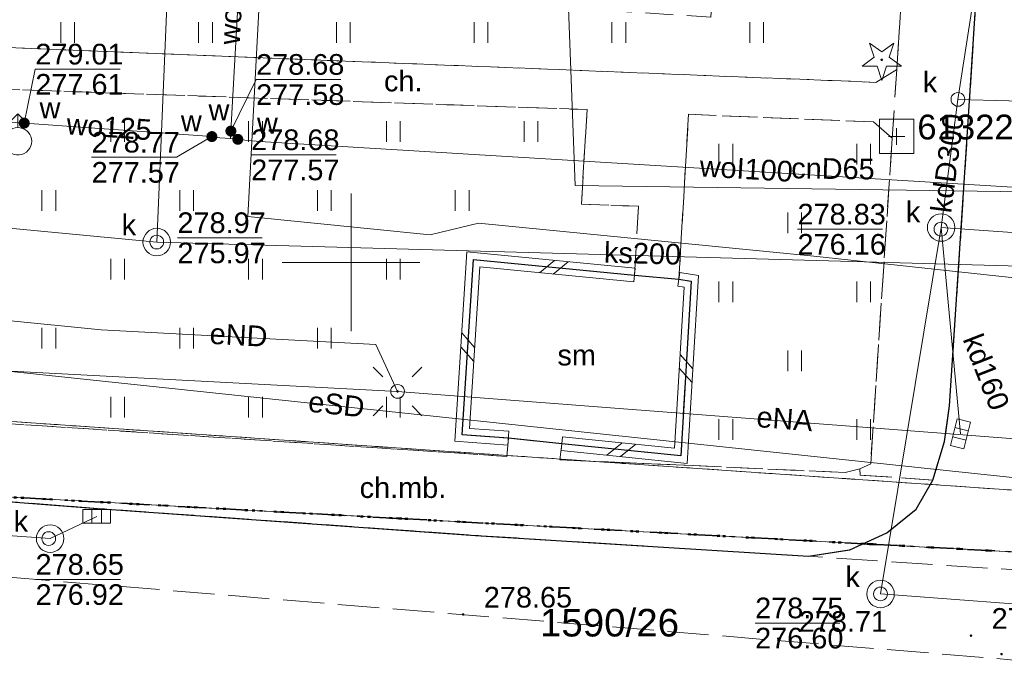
# Model space of a CAD drawing. Extents: x 0 to 6568752, y 0 to 5584302.
# Tile 38 of 74: x 6568488 to 6568524, y 5583935 to 5583959. Entities that reach past the tile are written whole.
import ezdxf
from ezdxf.enums import TextEntityAlignment as Align

# ---------------------------------------------------------------- set-up
doc = ezdxf.new("R2010")
doc.units = 0
doc.header["$PDSIZE"] = 0.75
for name, pattern in [('KROPK2', [1, 0.05, -0.95]), ('KROPK2-2-2', [3.49, 1, -0.47, 0.05, -0.47, 1, -0.5]), ('PRZER1-1', [1, 0.5, -0.5]), ('PRZER2-1', [1.5, 1, -0.5]), ('PRZER3-1', [2, 1.5, -0.5])]:
    doc.linetypes.add(name, pattern=pattern)
doc.layers.get('0').update_dxf_attribs({"linetype": 'CONTINUOUS'})
doc.layers.get('Defpoints').update_dxf_attribs({"linetype": 'CONTINUOUS'})
for name, color, linetype, lineweight in [('EGDE', 7, 'CONTINUOUS', 18), ('EGDE_O', 7, 'CONTINUOUS', 18), ('EGPG', 7, 'CONTINUOUS', 18), ('GESGPS', 7, 'CONTINUOUS', 35), ('GESJAE', 7, 'CONTINUOUS', 50), ('GUPPRZ_O', 7, 'CONTINUOUS', 18), ('OSSP', 7, 'CONTINUOUS', 18), ('OSSP_O', 7, 'CONTINUOUS', 18), ('OTDM', 7, 'CONTINUOUS', 25), ('OTDM_O', 7, 'CONTINUOUS', 25), ('OTDN', 7, 'CONTINUOUS', 18), ('OTKC', 7, 'CONTINUOUS', 18), ('OTKC_O', 7, 'CONTINUOUS', 18), ('OTKJ', 7, 'CONTINUOUS', 18), ('OTKK', 7, 'CONTINUOUS', 25), ('OTRN', 7, 'CONTINUOUS', 13), ('OTRN_O', 7, 'CONTINUOUS', 13), ('OTRS', 7, 'CONTINUOUS', 13), ('OTRS_O', 7, 'CONTINUOUS', 13), ('OTZT', 7, 'CONTINUOUS', 18), ('ramka sekcji', 7, 'CONTINUOUS', 18), ('SUEO', 7, 'CONTINUOUS', 18), ('SUPK', 7, 'CONTINUOUS', 18), ('SUPW', 7, 'CONTINUOUS', 18), ('SUPW_O', 7, 'CONTINUOUS', 18)]:
    doc.layers.add(name, color=color, linetype=linetype, lineweight=lineweight)
for name, color, linetype, lineweight, true_color in [('EGUG', 7, 'CONTINUOUS', 18, 0x008000), ('GELULI', 7, 'CONTINUOUS', 18, 0xfeffff), ('OTZG', 7, 'CONTINUOUS', 18, 0x008000), ('SUCP', 7, 'CONTINUOUS', 18, 0xd200d2), ('SUCP_O', 7, 'CONTINUOUS', 18, 0xd200d2), ('SUEP', 1, 'CONTINUOUS', 18, 0xff0000), ('SUEP_O', 1, 'CONTINUOUS', 18, 0xff0000), ('SUKK', 7, 'CONTINUOUS', 18, 0x803300), ('SUKP', 7, 'CONTINUOUS', 18, 0x803300), ('SUKP_O', 7, 'CONTINUOUS', 18, 0x803300), ('SUKS', 7, 'CONTINUOUS', 18, 0x803300), ('SUKS_O', 7, 'CONTINUOUS', 18, 0x803300), ('SUWH', 5, 'CONTINUOUS', 18, 0x0000ff), ('SUWP', 5, 'CONTINUOUS', 18, 0x0000ff), ('SUWP_O', 5, 'CONTINUOUS', 18, 0x0000ff), ('SUWW', 5, 'CONTINUOUS', 18, 0x0000ff), ('SUWW_O', 5, 'CONTINUOUS', 18, 0x0000ff)]:
    doc.layers.add(name, color=color, linetype=linetype, lineweight=lineweight, true_color=true_color)
doc.styles.add('Arial', font='arial.ttf')
doc.styles.add('GEO-INFO', font='arial.ttf')
doc.dimstyles.get("Standard").update_dxf_attribs({"dimtxt": 0.18, "dimasz": 0.18, "dimexe": 0.18, "dimexo": 0.0625, "dimgap": 0.09, "dimtad": 0, "dimtih": 1, "dimtoh": 1, "dimdec": 4, "dimzin": 0, "dimdsep": 46, "dimtxsty": 'Standard', "dimcen": 0.09, "dimadec": 0, "dimazin": 0, "dimtfac": 1, "dimtdec": 4, "dimtofl": 0, "dimtmove": 0, "dimatfit": 3, "dimfxl": 0, "dimtolj": 1, "dimtzin": 0, "dimarcsym": 0})

# ---------------------------------------------------------------- blocks, each defined once
blk = doc.blocks.new('D_GSPRDI1')
blk.add_hatch(color=0).paths.add_polyline_path([(0, -0.045), (0.013906, -0.042798), (0.02645, -0.036406), (0.036406, -0.02645), (0.042798, -0.013906), (0.045, 0), (0.042798, 0.013906), (0.036406, 0.02645), (0.02645, 0.036406), (0.013906, 0.042798), (0, 0.045), (-0.013906, 0.042798), (-0.02645, 0.036406), (-0.036406, 0.02645), (-0.042798, 0.013906), (-0.045, 0), (-0.042798, -0.013906), (-0.036406, -0.02645), (-0.02645, -0.036406), (-0.013906, -0.042798)])
at = {"color": 0}
blk.add_lwpolyline([(0.272471, 0.088531), (0.713338, -0.231778), (0.168396, -0.231778), (0, -0.750048), (-0.168396, -0.231778), (-0.713338, -0.231778), (-0.272471, 0.088531), (-0.440867, 0.606801), (0, 0.286493), (0.440867, 0.606801)], close=True, dxfattribs=at)
blk = doc.blocks.new('D_GSPWPN1')
blk.add_hatch(color=0).paths.add_polyline_path([(-0.045, 0), (-0.043467, -0.011647), (-0.038971, -0.0225), (-0.03182, -0.03182), (-0.0225, -0.038971), (-0.011647, -0.043467), (0, -0.045), (0.011647, -0.043467), (0.0225, -0.038971), (0.03182, -0.03182), (0.038971, -0.0225), (0.043467, -0.011647), (0.045, 0), (0.043467, 0.011647), (0.038971, 0.0225), (0.03182, 0.03182), (0.0225, 0.038971), (0.011647, 0.043467), (0, 0.045), (-0.011647, 0.043467), (-0.0225, 0.038971), (-0.03182, 0.03182), (-0.038971, 0.0225), (-0.043467, 0.011647)])
blk = doc.blocks.new('D_GSPWPS1')
blk.add_hatch(color=0).paths.add_polyline_path([(-0.045, 0), (-0.043467, -0.011647), (-0.038971, -0.0225), (-0.03182, -0.03182), (-0.0225, -0.038971), (-0.011647, -0.043467), (0, -0.045), (0.011647, -0.043467), (0.0225, -0.038971), (0.03182, -0.03182), (0.038971, -0.0225), (0.043467, -0.011647), (0.045, 0), (0.043467, 0.011647), (0.038971, 0.0225), (0.03182, 0.03182), (0.0225, 0.038971), (0.011647, 0.043467), (0, 0.045), (-0.011647, 0.043467), (-0.0225, 0.038971), (-0.03182, 0.03182), (-0.038971, 0.0225), (-0.043467, 0.011647)])
blk = doc.blocks.new('D_GUPWZA1')
blk.add_hatch(color=0).paths.add_polyline_path([(-0.2, 0), (-0.193185, -0.051764), (-0.173205, -0.1), (-0.141421, -0.141421), (-0.1, -0.173205), (-0.051764, -0.193185), (0, -0.2), (0.051764, -0.193185), (0.1, -0.173205), (0.141421, -0.141421), (0.173205, -0.1), (0.193185, -0.051764), (0.2, 0), (0.193185, 0.051764), (0.173205, 0.1), (0.141421, 0.141421), (0.1, 0.173205), (0.051764, 0.193185), (0, 0.2), (-0.051764, 0.193185), (-0.1, 0.173205), (-0.141421, 0.141421), (-0.173205, 0.1), (-0.193185, 0.051764)])
blk = doc.blocks.new('D_GUPIWZ1_1')
at = {"color": 0}
blk.add_lwpolyline([(0, 0.25), (0.064705, 0.241481), (0.125, 0.216506), (0.176777, 0.176777), (0.216506, 0.125), (0.241481, 0.064705), (0.25, 0), (0.241481, -0.064705), (0.216506, -0.125), (0.176777, -0.176777), (0.125, -0.216506), (0.064705, -0.241481), (0, -0.25), (-0.064705, -0.241481), (-0.125, -0.216506), (-0.176777, -0.176777), (-0.216506, -0.125), (-0.241481, -0.064705), (-0.25, 0), (-0.241481, 0.064705), (-0.216506, 0.125), (-0.176777, 0.176777), (-0.125, 0.216506), (-0.064705, 0.241481)], close=True, dxfattribs=at)
blk = doc.blocks.new('D_GUPKKS1')
at = {"color": 0}
blk.add_lwpolyline([(0.5, -0.25), (-0.5, -0.25), (-0.5, 0.25), (0.5, 0.25)], close=True, dxfattribs=at)
for points in [[(-0.175, -0.25), (-0.175, 0.25)], [(0.175, -0.25), (0.175, 0.25)]]:
    blk.add_lwpolyline(points, dxfattribs=at)
blk = doc.blocks.new('D_GUPKSD1_1')
at = {"color": 0}
blk.add_lwpolyline([(0, 0.25), (0.064705, 0.241481), (0.125, 0.216506), (0.176777, 0.176777), (0.216506, 0.125), (0.241481, 0.064705), (0.25, 0), (0.241481, -0.064705), (0.216506, -0.125), (0.176777, -0.176777), (0.125, -0.216506), (0.064705, -0.241481), (0, -0.25), (-0.064705, -0.241481), (-0.125, -0.216506), (-0.176777, -0.176777), (-0.216506, -0.125), (-0.241481, -0.064705), (-0.25, 0), (-0.241481, 0.064705), (-0.216506, 0.125), (-0.176777, 0.176777), (-0.125, 0.216506), (-0.064705, 0.241481)], close=True, dxfattribs=at)
blk = doc.blocks.new('D_GUPWDT1')
at = {"color": 0}
for points in [[(-0.353553, 0.646447), (0, 1), (0.353553, 0.646447)], [(0, 0.5), (0, 1)]]:
    blk.add_lwpolyline(points, dxfattribs=at)
blk.add_lwpolyline([(0, 0.5), (0.086824, 0.492404), (0.17101, 0.469846), (0.25, 0.433013), (0.321394, 0.383022), (0.383022, 0.321394), (0.433013, 0.25), (0.469846, 0.17101), (0.492404, 0.086824), (0.5, 0), (0.492404, -0.086824), (0.469846, -0.17101), (0.433013, -0.25), (0.377875, -0.32743), (0.309079, -0.393027), (0.229113, -0.444418), (0.140866, -0.479746), (0.047528, -0.497736), (-0.047528, -0.497736), (-0.140866, -0.479746), (-0.229113, -0.444418), (-0.309079, -0.393027), (-0.377875, -0.32743), (-0.433013, -0.25), (-0.4725, -0.163534), (-0.494911, -0.071157), (-0.499434, 0.023791), (-0.485906, 0.117879), (-0.454816, 0.207708), (-0.407288, 0.290028), (-0.34504, 0.361867), (-0.27032, 0.420627), (-0.185831, 0.464184), (-0.094626, 0.490964)], close=True, dxfattribs=at)
blk = doc.blocks.new('D_GSPSSP1')
at = {"color": 0}
blk.add_lwpolyline([(0.625, 0.625), (0.625, -0.625), (-0.625, -0.625), (-0.625, 0.625)], close=True, dxfattribs=at)
for points in [[(0.3, 0), (-0.3, 0)], [(0, 0.3), (0, -0.3)]]:
    blk.add_lwpolyline(points, dxfattribs=at)
blk = doc.blocks.new('D_GEPPGD1_2')
blk.add_hatch(color=0).paths.add_polyline_path([(0, -0.045), (0.013906, -0.042798), (0.02645, -0.036406), (0.036406, -0.02645), (0.042798, -0.013906), (0.045, 0), (0.042798, 0.013906), (0.036406, 0.02645), (0.02645, 0.036406), (0.013906, 0.042798), (0, 0.045), (-0.013906, 0.042798), (-0.02645, 0.036406), (-0.036406, 0.02645), (-0.042798, 0.013906), (-0.045, 0), (-0.042798, -0.013906), (-0.036406, -0.02645), (-0.02645, -0.036406), (-0.013906, -0.042798)])
blk = doc.blocks.new('D_ODTN_1')
at = {"color": 0}
for points in [[(-0.5, -0.25), (0, 0.25)], [(0, -0.25), (0.5, 0.25)]]:
    blk.add_lwpolyline(points, dxfattribs=at)
blk = doc.blocks.new('D_GSLDSO2')
at = {"color": 0}
blk.add_lwpolyline([(0, 0.25), (0, -0.25)], dxfattribs=at)
blk = doc.blocks.new('D_GUPELA2')
blk.add_hatch(color=0).paths.add_polyline_path([(-0.001087, 0.044987), (0.011881, 0.043403), (0.021281, 0.03965), (0.030065, 0.033482), (0.038133, 0.023893), (0.043117, 0.012881), (0.044986, 0.001113), (0.044323, -0.007777), (0.040557, -0.019497), (0.033417, -0.030138), (0.024849, -0.037517), (0.013788, -0.042836), (0.002013, -0.044955), (-0.00982, -0.043916), (-0.020466, -0.040077), (-0.029541, -0.033946), (-0.036867, -0.025804), (-0.04187, -0.01649), (-0.04461, -0.005909), (-0.044532, 0.006476), (-0.041285, 0.017903), (-0.034764, 0.028574), (-0.024479, 0.03776), (-0.013449, 0.042943)])
at = {"color": 0}
for points in [[(-0.883883, 0.883883), (-0.53033, 0.53033)], [(0.883883, 0.883883), (0.53033, 0.53033)], [(-0.883883, -0.883883), (-0.53033, -0.53033)], [(0.883883, -0.883883), (0.53033, -0.53033)]]:
    blk.add_lwpolyline(points, dxfattribs=at)
blk = doc.blocks.new('D_GUPELA1')
at = {"color": 0}
blk.add_lwpolyline([(0, 0.25), (0.064705, 0.241481), (0.125, 0.216506), (0.176777, 0.176777), (0.216506, 0.125), (0.241481, 0.064705), (0.25, 0), (0.241481, -0.064705), (0.216506, -0.125), (0.176777, -0.176777), (0.125, -0.216506), (0.064705, -0.241481), (0, -0.25), (-0.064705, -0.241481), (-0.125, -0.216506), (-0.176777, -0.176777), (-0.216506, -0.125), (-0.241481, -0.064705), (-0.25, 0), (-0.241481, 0.064705), (-0.216506, 0.125), (-0.176777, 0.176777), (-0.125, 0.216506), (-0.064705, 0.241481)], close=True, dxfattribs=at)
blk = doc.blocks.new('D_GSSUTR1')
at = {"color": 0}
for points in [[(-0.25666, 0.36165), (-0.25666, -0.38835)], [(0.24334, -0.38835), (0.24334, 0.36165)]]:
    blk.add_lwpolyline(points, dxfattribs=at)
blk = doc.blocks.new('*D45')
at = {"layer": 'Defpoints', "color": 0}
for p in [(6568647.5, 5584150), (6568650, 5584150), (0, 0)]:
    blk.add_point(p, dxfattribs=at)
at = {"layer": 'ramka sekcji', "color": 0, "lineweight": -2}
blk.add_line((6568649.938, 5584150), (6568647.5, 5584150), dxfattribs=at)
at = {"layer": 'ramka sekcji', "color": 0, "insert": (6568644.106, 5584150), "char_height": 0.75, "attachment_point": 5, "style": 'GEO-INFO'}
blk.add_mtext('\\A1;5584150.0000', dxfattribs=at)
blk = doc.blocks.new('*D46')
at = {"layer": 'Defpoints', "color": 0}
for p in [(6568650, 5584152.5), (6568650, 5584150), (0, 0)]:
    blk.add_point(p, dxfattribs=at)
at = {"layer": 'ramka sekcji', "color": 0, "lineweight": -2}
blk.add_line((6568650, 5584150.062), (6568650, 5584152.5), dxfattribs=at)
at = {"layer": 'ramka sekcji', "color": 0, "insert": (6568650, 5584155.896), "char_height": 0.75, "attachment_point": 5, "rotation": 90, "style": 'GEO-INFO'}
blk.add_mtext('\\A1;6568650.0000', dxfattribs=at)

msp = doc.modelspace()

# ---------------------------------------------------------------- linework, layer by layer
at = {"layer": 'EGDE', "linetype": 'Continuous', "elevation": 10.22}
for points in [[(6568594.31055, 5583939.47691), (6568591.06023, 5583939.65534), (6568585.12694, 5583937.54872), (6568482.90911, 5583944.55214), (6568370.44353, 5583952.88368), (6568294.32233, 5583957.98331), (6568295.92847, 5583986.21622), (6568307.93382, 5584034.73468), (6568319.9193, 5584083.24287), (6568320.72616, 5584086.59352), (6568329.45932, 5584084.84591), (6568374.48985, 5584081.95589), (6568374.92948, 5584088.19204), (6568391.77674, 5584086.94902), (6568441.65482, 5584081.9513), (6568491.15577, 5584079.0589), (6568538.06756, 5584076.86319), (6568558.47556, 5584075.58605), (6568583.6998, 5584038.16817), (6568609.00522, 5584036.3441), (6568644.22449, 5584009.45582)], [(6568455.74272, 5583943.342), (6568470.18479, 5583942.48802), (6568484.61672, 5583941.64391), (6568501.75009, 5583940.70461), (6568518.83334, 5583939.77466), (6568555.7519, 5583937.77022), (6568581.68298, 5583936.28424), (6568593.99258, 5583935.5803)]]:
    msp.add_lwpolyline(points, dxfattribs=at)
msp.add_lwpolyline([(6568294.32233, 5583957.98331), (6568370.44353, 5583952.88368), (6568482.90911, 5583944.55214), (6568585.12694, 5583937.54872), (6568581.68298, 5583936.28424), (6568555.7519, 5583937.77022), (6568518.83334, 5583939.77466), (6568501.75009, 5583940.70461), (6568484.61672, 5583941.64391), (6568470.18479, 5583942.48802), (6568455.74272, 5583943.342), (6568440.05974, 5583944.25999), (6568422.02493, 5583945.3077), (6568384.89553, 5583947.37946), (6568347.08402, 5583949.61245), (6568329.64942, 5583950.6479), (6568293.66008, 5583952.72437), (6568294.26523, 5583956.9825)], close=True, dxfattribs=at)
at = {"layer": 'EGUG', "linetype": 'PRZER1-1', "lineweight": 18, "elevation": 10.08}
for points in [[(6568593.99258, 5583935.5803), (6568581.68298, 5583936.28424), (6568555.7519, 5583937.77022), (6568518.83334, 5583939.77466), (6568501.75009, 5583940.70461), (6568484.61672, 5583941.64391), (6568470.18479, 5583942.48802), (6568455.74272, 5583943.342), (6568440.05974, 5583944.25999), (6568422.02493, 5583945.3077), (6568384.89553, 5583947.37946), (6568347.08402, 5583949.61245), (6568329.64942, 5583950.6479), (6568293.66008, 5583952.72437), (6568292.84874, 5583952.82392), (6568273.1723, 5583953.99051), (6568262.61008, 5583954.10444), (6568261.2106, 5583954.0564), (6568251.21944, 5583954.86774), (6568249.43294, 5583955.01221)], [(6568249.43294, 5583955.01221), (6568251.21944, 5583954.86774), (6568261.2106, 5583954.0564), (6568262.61008, 5583954.10444), (6568273.1723, 5583953.99051), (6568292.84874, 5583952.82392), (6568293.66008, 5583952.72437), (6568329.64942, 5583950.6479), (6568347.08402, 5583949.61245), (6568384.89553, 5583947.37946), (6568422.02493, 5583945.3077), (6568440.05974, 5583944.25999), (6568455.74272, 5583943.342), (6568470.18479, 5583942.48802), (6568484.61672, 5583941.64391), (6568501.75009, 5583940.70461), (6568518.83334, 5583939.77466), (6568555.7519, 5583937.77022), (6568581.68298, 5583936.28424), (6568593.99258, 5583935.5803)], [(6568370.44353, 5583952.88368), (6568482.90911, 5583944.55214), (6568585.12694, 5583937.54872), (6568591.06023, 5583939.65534), (6568594.31055, 5583939.47691)], [(6568594.31055, 5583939.47691), (6568591.06023, 5583939.65534), (6568585.12694, 5583937.54872), (6568482.90911, 5583944.55214), (6568370.44353, 5583952.88368)]]:
    msp.add_lwpolyline(points, dxfattribs=at)
at = {"layer": 'GELULI', "linetype": 'PRZER3-1', "lineweight": 18, "elevation": 9.97}
msp.add_lwpolyline([(6568257.68002, 5583953.56117), (6568273.02018, 5583952.80804), (6568279.28752, 5583952.50034), (6568361.27954, 5583947.19007), (6568366.57688, 5583946.84984), (6568459.54165, 5583940.8789), (6568479.59264, 5583939.22807), (6568523.93079, 5583935.57764), (6568539.24255, 5583934.31701), (6568593.60366, 5583930.81428)], dxfattribs=at)
at = {"layer": 'GESGPS', "linetype": 'KROPK2-2-2', "lineweight": 35, "elevation": 10.1}
for points in [[(6568249.43294, 5583955.01221), (6568251.21944, 5583954.86774), (6568261.2106, 5583954.0564), (6568262.61008, 5583954.10444), (6568273.1723, 5583953.99051), (6568292.84874, 5583952.82392), (6568293.66008, 5583952.72437), (6568329.64942, 5583950.6479), (6568347.08402, 5583949.61245), (6568384.89553, 5583947.37946), (6568422.02493, 5583945.3077), (6568440.05974, 5583944.25999), (6568455.74272, 5583943.342), (6568470.18479, 5583942.48802), (6568484.61672, 5583941.64391), (6568501.75009, 5583940.70461), (6568518.83334, 5583939.77466), (6568555.7519, 5583937.77022), (6568581.68298, 5583936.28424), (6568593.99258, 5583935.5803)], [(6568384.89553, 5583947.37946), (6568422.02493, 5583945.3077), (6568440.05974, 5583944.25999), (6568455.74272, 5583943.342), (6568470.18479, 5583942.48802), (6568484.61672, 5583941.64391), (6568501.75009, 5583940.70461), (6568518.83334, 5583939.77466), (6568555.7519, 5583937.77022), (6568581.68298, 5583936.28424), (6568593.99258, 5583935.5803)]]:
    msp.add_lwpolyline(points, dxfattribs=at)
at = {"layer": 'GESJAE', "linetype": 'KROPK2', "lineweight": 50, "elevation": 10.22}
for points in [[(6568593.99258, 5583935.5803), (6568581.68298, 5583936.28424), (6568555.7519, 5583937.77022), (6568518.83334, 5583939.77466), (6568501.75009, 5583940.70461), (6568484.61672, 5583941.64391), (6568470.18479, 5583942.48802), (6568455.74272, 5583943.342), (6568440.05974, 5583944.25999), (6568422.02493, 5583945.3077), (6568384.89553, 5583947.37946), (6568347.08402, 5583949.61245), (6568329.64942, 5583950.6479), (6568293.66008, 5583952.72437), (6568292.84874, 5583952.82392), (6568273.1723, 5583953.99051), (6568262.61008, 5583954.10444), (6568261.2106, 5583954.0564), (6568251.21944, 5583954.86774), (6568249.43294, 5583955.01221)], [(6568249.43294, 5583955.01221), (6568251.21944, 5583954.86774), (6568261.2106, 5583954.0564), (6568262.61008, 5583954.10444), (6568273.1723, 5583953.99051), (6568292.84874, 5583952.82392), (6568293.66008, 5583952.72437), (6568329.64942, 5583950.6479), (6568347.08402, 5583949.61245), (6568384.89553, 5583947.37946), (6568422.02493, 5583945.3077), (6568440.05974, 5583944.25999), (6568455.74272, 5583943.342), (6568470.18479, 5583942.48802), (6568484.61672, 5583941.64391), (6568501.75009, 5583940.70461), (6568518.83334, 5583939.77466), (6568555.7519, 5583937.77022), (6568581.68298, 5583936.28424), (6568593.99258, 5583935.5803)]]:
    msp.add_lwpolyline(points, dxfattribs=at)
at = {"layer": 'GUPPRZ_O', "linetype": 'Continuous', "lineweight": 13, "elevation": 10.8, "flags": 128}
for points in [[(6568488.14, 5583955.06), (6568488.54088, 5583957.0165), (6568491.62088, 5583957.0165)], [(6568495.64, 5583954.77), (6568496.5543, 5583956.64279), (6568499.6343, 5583956.64279)], [(6568494.95, 5583954.57), (6568493.66674, 5583953.81984), (6568490.58674, 5583953.81984)], [(6568496.37684, 5583953.90783), (6568499.45684, 5583953.90783)], [(6568516.2049, 5583951.20628), (6568519.2849, 5583951.20628)], [(6568493.7, 5583950.89554), (6568496.78, 5583950.89554)], [(6568488.55208, 5583938.4898), (6568491.63208, 5583938.4898)], [(6568514.66647, 5583936.90846), (6568517.74647, 5583936.90846)]]:
    msp.add_lwpolyline(points, dxfattribs=at)
at = {"layer": 'OTDM', "linetype": 'Continuous', "lineweight": 25, "elevation": 10.18}
msp.add_lwpolyline([(6568504.44, 5583950.11), (6568510.29, 5583949.54), (6568511.9, 5583949.39), (6568512.35, 5583949.32), (6568511.97, 5583942.98), (6568507.65, 5583943.42), (6568505.71, 5583943.62), (6568504.03, 5583943.74)], close=True, dxfattribs=at)
at = {"layer": 'OTDN', "linetype": 'Continuous', "lineweight": 18, "elevation": 10.18}
for points in [[(6568505.69219, 5583943.37064), (6568503.76457, 5583943.50832), (6568504.20711, 5583950.38388), (6568510.31424, 5583949.78882)], [(6568505.72781, 5583943.86936), (6568504.29543, 5583943.97168), (6568504.67289, 5583949.83612), (6568510.26576, 5583949.29118)], [(6568511.93843, 5583949.63703), (6568512.61316, 5583949.53207), (6568512.20396, 5583942.70488), (6568507.62467, 5583943.17129)], [(6568511.86157, 5583949.14297), (6568512.08684, 5583949.10793), (6568511.73604, 5583943.25512), (6568507.67533, 5583943.66871)]]:
    msp.add_lwpolyline(points, dxfattribs=at)
at = {"layer": 'OTKC', "linetype": 'PRZER2-1', "lineweight": 18, "elevation": 10.18}
msp.add_lwpolyline([(6568522.99, 5583964.31), (6568522.35, 5583954.37), (6568521.72, 5583944.8), (6568521.54, 5583943.5), (6568521.12, 5583942.1), (6568518.48, 5583942.28), (6568518.47, 5583942.51), (6568518.86, 5583942.69), (6568519.64, 5583954.51), (6568519.81, 5583957.01), (6568520.3, 5583964.56)], dxfattribs=at)
msp.add_lwpolyline([(6568519.81, 5583957.01), (6568519.64, 5583954.51), (6568518.96, 5583955.1), (6568512.25, 5583955.38), (6568511.9, 5583949.39), (6568510.29, 5583949.54), (6568510.43, 5583952.04), (6568508.36, 5583952.12), (6568508.57, 5583955.55), (6568483.98, 5583956.41), (6568484.15, 5583957.94), (6568519.05, 5583956.54)], close=True, dxfattribs=at)
msp.add_lwpolyline([(6568521.12, 5583942.1), (6568520.51, 5583941.04), (6568519.45, 5583940.18), (6568518.1, 5583939.57), (6568516.6, 5583939.33), (6568504.52, 5583940.09), (6568490.8, 5583941.07), (6568486.4, 5583941.41, -0.30093923), (6568482.65, 5583944.47), (6568505.65, 5583942.96), (6568505.71, 5583943.62), (6568507.65, 5583943.42), (6568507.58, 5583942.83), (6568512.13, 5583942.64), (6568517.94, 5583942.37), (6568518.47, 5583942.51), (6568518.48, 5583942.28)], format="xyb", close=True, dxfattribs=at)
at = {"layer": 'OTKJ', "linetype": 'PRZER3-1', "lineweight": 18, "elevation": 10.18}
for points in [[(6568529.09, 5583938.51), (6568516.6, 5583939.33), (6568518.1, 5583939.57), (6568519.45, 5583940.18), (6568520.51, 5583941.04), (6568521.12, 5583942.1), (6568521.54, 5583943.5), (6568521.72, 5583944.8), (6568522.35, 5583954.37), (6568522.99, 5583964.31), (6568524.46, 5583985.77)], [(6568486.4, 5583941.41), (6568490.8, 5583941.07), (6568504.52, 5583940.09), (6568516.6, 5583939.33)]]:
    msp.add_lwpolyline(points, dxfattribs=at)
at = {"layer": 'OTKK', "linetype": 'Continuous', "lineweight": 25, "elevation": 10.18}
msp.add_lwpolyline([(6568491.46, 5584022.01), (6568484.15, 5583957.94), (6568483.98, 5583956.41), (6568482.65, 5583944.47, 0.30093923), (6568486.4, 5583941.41), (6568490.8, 5583941.07), (6568504.52, 5583940.09), (6568516.6, 5583939.33), (6568518.1, 5583939.57), (6568519.45, 5583940.18), (6568520.51, 5583941.04), (6568521.12, 5583942.1), (6568521.54, 5583943.5), (6568521.72, 5583944.8), (6568522.35, 5583954.37), (6568522.99, 5583964.31), (6568524.46, 5583985.77), (6568525.11, 5583995.29), (6568526.69, 5584018.78, 0.3744978), (6568522.95, 5584024.16), (6568495.52, 5584025.94), (6568492.35, 5584024.29)], format="xyb", close=True, dxfattribs=at)
at = {"layer": 'OTZT', "color": 7, "linetype": 'PRZER2-1', "lineweight": 18, "elevation": 10.1}
for points in [[(6568492.35, 5584024.29), (6568503.85, 5584023.57), (6568504.39, 5584021.06), (6568506.51, 5584020.9), (6568504.04, 5583981.61), (6568503.05, 5583981.54), (6568501.71, 5583959.62), (6568513.06, 5583958.91), (6568513.47715, 5583965.46012), (6568514.66, 5583965.47), (6568517.68, 5583965.27), (6568519.68, 5583965.14), (6568520.3, 5583964.56), (6568519.81, 5583957.01), (6568519.05, 5583956.54), (6568484.15, 5583957.94), (6568491.46, 5584022.01)], [(6568510.43, 5583952.04), (6568510.29, 5583949.54), (6568504.44, 5583950.11), (6568504.03, 5583943.74), (6568505.71, 5583943.62), (6568505.65, 5583942.96), (6568482.65, 5583944.47), (6568483.98, 5583956.41), (6568508.57, 5583955.55), (6568508.36, 5583952.12)], [(6568511.9, 5583949.39), (6568512.25, 5583955.38), (6568518.96, 5583955.1), (6568519.64, 5583954.51), (6568518.86, 5583942.69), (6568518.47, 5583942.51), (6568517.94, 5583942.37), (6568512.13, 5583942.64), (6568507.58, 5583942.83), (6568507.65, 5583943.42), (6568511.97, 5583942.98), (6568512.35, 5583949.32)]]:
    msp.add_lwpolyline(points, close=True, dxfattribs=at)
at = {"layer": 'ramka sekcji'}
for q in [(6568500, 5583952.5), (6568497.5, 5583950), (6568500, 5583947.5), (6568502.5, 5583950)]:
    msp.add_line((6568500, 5583950), q, dxfattribs=at)
at = {"layer": 'SUCP', "linetype": 'Continuous', "lineweight": 18, "elevation": 10.14}
msp.add_lwpolyline([(6568507.89687, 5583959.23298), (6568508.13616, 5583952.79158), (6568533.03284, 5583952.44292), (6568533.88459, 5583958.24589), (6568545.45779, 5583960.37551)], dxfattribs=at)
at = {"layer": 'SUEP', "linetype": 'Continuous', "lineweight": 18, "elevation": 10.14}
for points in [[(6568483.86, 5584081.14), (6568482.35, 5584064.46), (6568481.92, 5584057.69), (6568479.5, 5584057.03), (6568479.08, 5584048.05), (6568490.55, 5584046.52), (6568490.19, 5584039.47), (6568490.1, 5584032.19), (6568500.05, 5584031.55), (6568499.19, 5584000.4), (6568497.9, 5583981.04), (6568497, 5583965.74), (6568496.25, 5583951.67), (6568502.87, 5583951), (6568504.63, 5583951.43), (6568516.8, 5583950.23), (6568526.54, 5583949.18), (6568528.6, 5583949.33), (6568547.78, 5583947.67), (6568548.44331, 5583954.04773)], [(6568444.01192, 5584047.82702), (6568441.38542, 5583990.29269), (6568440.95352, 5583979.26726), (6568466.45054, 5583975.60951), (6568466.39316, 5583974.00964), (6568466.2272, 5583973.46246), (6568467.21386, 5583948.20619), (6568536.11292, 5583940.91441), (6568541.52968, 5583940.57618), (6568547.44455, 5583941.31845), (6568547.39903, 5583950.90062), (6568548.75489, 5583954.02615)], [(6568489.97288, 5583999.37746), (6568489.36683, 5583995.26633), (6568488.5079, 5583986.64558), (6568487.7444, 5583979.07715), (6568485.36304, 5583958.22483), (6568484.202, 5583952.45002), (6568483.87665, 5583948.2583), (6568490.93668, 5583947.54838), (6568500.89697, 5583947.02164), (6568501.6896, 5583945.31919)], [(6568501.6896, 5583945.31919), (6568472.25746, 5583946.86907), (6568440.21549, 5583948.70235), (6568409.35359, 5583951.23589), (6568375.92587, 5583954.28443)], [(6568529.77632, 5583943.16478), (6568501.6896, 5583945.31919)]]:
    msp.add_lwpolyline(points, dxfattribs=at)
at = {"layer": 'SUKP', "linetype": 'Continuous', "lineweight": 18, "elevation": 10.14}
for points in [[(6568522.02611, 5583955.92197), (6568524.9995, 5583975.07169), (6568527.01957, 5583989.00874), (6568528.08816, 5583997.69315), (6568529.79679, 5584009.44603), (6568556.63, 5584019.17)], [(6568495.34223, 5583999.91805), (6568494.06737, 5583984.37371), (6568493.86655, 5583979.78078), (6568493.43333, 5583962.18391), (6568492.95, 5583950.74)], [(6568521.41768, 5583951.26874), (6568522.02611, 5583955.92197)], [(6568529.43, 5583955.72), (6568522.02611, 5583955.92197)], [(6568492.95, 5583950.74), (6568445.77966, 5583955.21846)], [(6568533.94658, 5583936.8509), (6568519.21737, 5583937.96445), (6568521.41768, 5583951.26874)], [(6568522.12, 5583943.78), (6568521.41768, 5583951.26874)], [(6568554.90373, 5583948.91156), (6568521.41768, 5583951.26874)], [(6568553.49067, 5583947.98691), (6568528.20597, 5583949.76116), (6568492.95, 5583950.74)], [(6568489.08009, 5583939.9733), (6568473.35371, 5583941.09358)], [(6568490.77, 5583940.78), (6568489.08009, 5583939.9733)]]:
    msp.add_lwpolyline(points, dxfattribs=at)
at = {"layer": 'SUPK', "linetype": 'Continuous', "lineweight": 18, "elevation": 10.14}
for points in [[(6568521.41768, 5583950.76874, -1), (6568521.41768, 5583951.76874, -1)], [(6568492.95, 5583950.24, -1), (6568492.95, 5583951.24, -1)], [(6568489.08009, 5583939.4733, -1), (6568489.08009, 5583940.4733, -1)], [(6568519.21737, 5583937.46445, -1), (6568519.21737, 5583938.46445, -1)]]:
    msp.add_lwpolyline(points, format="xyb", close=True, dxfattribs=at)
at = {"layer": 'SUWP', "linetype": 'Continuous', "lineweight": 18, "elevation": 10.14}
for points in [[(6568495.62, 5583954.5), (6568495.64, 5583954.77), (6568496.34, 5583967.31), (6568496.77, 5583972.63), (6568496.99, 5583979.21), (6568497.15, 5583986.73), (6568497.37, 5583991.07), (6568497.76, 5583997.04), (6568498.24, 5584008.6), (6568498.37, 5584011.24), (6568498.47, 5584016.02), (6568498.64, 5584021.65), (6568498.97, 5584024.21), (6568499.55, 5584030.66), (6568498.93, 5584031.49), (6568497.77, 5584033.21), (6568496.04, 5584036.58), (6568495.27, 5584038.37), (6568493.6, 5584041.88), (6568490.85, 5584047.59), (6568488.99, 5584051.27), (6568488.39, 5584052.65), (6568487.4, 5584054.84)], [(6568487.45, 5583954.75), (6568487.41, 5583954.83), (6568487.48, 5583955.11), (6568494.95, 5583954.57), (6568495.24, 5583954.53), (6568495.62, 5583954.5)], [(6568495.62, 5583954.5), (6568495.89, 5583954.47), (6568496.15, 5583954.44)], [(6568496.15, 5583954.44), (6568496.69, 5583954.39), (6568531.99, 5583952.25), (6568532.26, 5583952.21)]]:
    msp.add_lwpolyline(points, dxfattribs=at)

# ---------------------------------------------------------------- block references
at = {"layer": 'EGPG', "linetype": 'Continuous', "lineweight": 18}
for p in [(6568501.75009, 5583940.70461, 10.24), (6568518.83334, 5583939.77466, 10.24)]:
    msp.add_blockref('D_GEPPGD1_2', p, dxfattribs=at)
at = {"layer": 'OSSP', "linetype": 'Continuous', "lineweight": 18}
msp.add_blockref('D_GSPSSP1', (6568519.803, 5583954.576, 10.36), dxfattribs=at)
at = {"layer": 'OTDN', "linetype": 'Continuous', "lineweight": 18}
for name, p, rotation in [('D_ODTN_1', (6568507.365, 5583949.825, 10.18), 354.4349011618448), ('D_ODTN_1', (6568507.365, 5583949.825, 10.18), 354.4349011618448), ('D_GSLDSO2', (6568510.29, 5583949.54, 10.18), 354.4349011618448), ('D_GSLDSO2', (6568511.9, 5583949.39, 10.18), 351.1581855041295), ('D_ODTN_1', (6568504.235, 5583946.925, 10.18), 86.31728249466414), ('D_ODTN_1', (6568504.235, 5583946.925, 10.18), 86.31728249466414), ('D_ODTN_1', (6568512.16, 5583946.15, 10.18), 266.5699715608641), ('D_ODTN_1', (6568512.16, 5583946.15, 10.18), 266.5699715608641), ('D_GSLDSO2', (6568505.71, 5583943.62, 10.18), 175.9143832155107), ('D_GSLDSO2', (6568507.65, 5583943.42, 10.18), 174.1843734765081), ('D_ODTN_1', (6568509.81, 5583943.2, 10.18), 174.1843734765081), ('D_ODTN_1', (6568509.81, 5583943.2, 10.18), 174.1843734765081)]:
    msp.add_blockref(name, p, dxfattribs=dict(at, rotation=rotation))
at = {"layer": 'OTRN', "linetype": 'Continuous', "lineweight": 13}
msp.add_blockref('D_GSPWPN1', (6568522.5, 5583936.45, 10.08), dxfattribs=at)
at = {"layer": 'OTRS', "linetype": 'Continuous', "lineweight": 13}
for p in [(6568504.07, 5583937.22, 10.08), (6568515.5, 5583936.34, 10.08), (6568523.61, 5583935.78, 10.08)]:
    msp.add_blockref('D_GSPWPS1', p, dxfattribs=at)
at = {"layer": 'OTZG', "linetype": 'Continuous', "lineweight": 18}
msp.add_blockref('D_GSPRDI1', (6568519.26, 5583957.36, 10.12), dxfattribs=at)
at = {"layer": 'OTZT', "color": 7, "linetype": 'Continuous', "lineweight": 18}
for p in [(6568489.725, 5583958.35811, 10.1), (6568494.725, 5583958.35811, 10.1), (6568499.725, 5583958.35811, 10.1), (6568504.725, 5583958.35811, 10.1), (6568509.725, 5583958.35811, 10.1), (6568514.725, 5583958.35811, 10.1), (6568491.54, 5583954.76441, 10.1), (6568496.54, 5583954.76441, 10.1), (6568501.54, 5583954.76441, 10.1), (6568506.54, 5583954.76441, 10.1), (6568513.61, 5583953.94724, 10.1), (6568518.61, 5583953.94724, 10.1), (6568489.04, 5583952.26441, 10.1), (6568494.04, 5583952.26441, 10.1), (6568499.04, 5583952.26441, 10.1), (6568504.04, 5583952.26441, 10.1), (6568516.11, 5583951.44724, 10.1), (6568491.54, 5583949.76441, 10.1), (6568496.54, 5583949.76441, 10.1), (6568501.54, 5583949.76441, 10.1), (6568513.61, 5583948.94724, 10.1), (6568518.61, 5583948.94724, 10.1), (6568489.04, 5583947.26441, 10.1), (6568494.04, 5583947.26441, 10.1), (6568499.04, 5583947.26441, 10.1), (6568516.11, 5583946.44724, 10.1), (6568491.54, 5583944.76441, 10.1), (6568496.54, 5583944.76441, 10.1), (6568501.54, 5583944.76441, 10.1), (6568513.61, 5583943.94724, 10.1), (6568518.61, 5583943.94724, 10.1)]:
    msp.add_blockref('D_GSSUTR1', p, dxfattribs=at)
at = {"layer": 'SUEO', "linetype": 'Continuous', "lineweight": 18}
for name, p in [('D_GUPELA2', (6568501.6896, 5583945.31919, 10.15)), ('D_GUPELA1', (6568501.6896, 5583945.31919, 10.16))]:
    msp.add_blockref(name, p, dxfattribs=at)
at = {"layer": 'SUKK', "linetype": 'Continuous', "lineweight": 18, "rotation": 76.41529947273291}
msp.add_blockref('D_GUPKKS1', (6568522.12, 5583943.78, 10.16), dxfattribs=at)
at = {"layer": 'SUKK', "linetype": 'Continuous', "lineweight": 18}
msp.add_blockref('D_GUPKKS1', (6568490.77, 5583940.78, 10.16), dxfattribs=at)
at = {"layer": 'SUKS', "linetype": 'Continuous', "lineweight": 18}
msp.add_blockref('D_GUPKSD1_1', (6568522.02611, 5583955.92197, 10.16), dxfattribs=at)
at = {"layer": 'SUPW', "linetype": 'Continuous', "lineweight": 18}
for p in [(6568521.41, 5583951.21, 10.18), (6568492.95, 5583950.74, 10.18), (6568489.02926, 5583939.97553, 10.18), (6568519.21737, 5583937.96445, 10.18)]:
    msp.add_blockref('D_GUPIWZ1_1', p, dxfattribs=at)
at = {"layer": 'SUWH', "linetype": 'Continuous', "lineweight": 18}
msp.add_blockref('D_GUPWDT1', (6568487.91, 5583954.4, 10.16), dxfattribs=at)
at = {"layer": 'SUWW', "linetype": 'Continuous', "lineweight": 18}
msp.add_blockref('D_GUPWZA1', (6568488.14, 5583955.06, 10.16), dxfattribs=at)
at = {"layer": 'SUWW', "linetype": 'Continuous', "lineweight": 18, "rotation": 354.7190590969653}
for p in [(6568494.95, 5583954.57, 10.16), (6568495.64, 5583954.77, 10.16), (6568495.89, 5583954.47, 10.16)]:
    msp.add_blockref('D_GUPWZA1', p, dxfattribs=at)

# ---------------------------------------------------------------- texts
at = {"layer": 'EGDE_O', "linetype": 'Continuous', "style": 'Arial'}
msp.add_text('1590/26', height=1, dxfattribs=at).set_placement((6568509.38143, 5583936.42005, 10.8), align=Align.CENTER)
at = {"layer": 'GUPPRZ_O', "linetype": 'Continuous', "lineweight": 0, "style": 'Arial'}
for s, p in [('279.01', (6568488.54088, 5583957.189, 10.8)), ('278.68', (6568496.5543, 5583956.81529, 10.8)), ('277.61', (6568488.54088, 5583956.094, 10.8)), ('277.58', (6568496.5543, 5583955.72029, 10.8)), ('278.77', (6568490.58674, 5583953.99234, 10.8)), ('278.68', (6568496.37684, 5583954.08033, 10.8)), ('277.57', (6568490.58674, 5583952.89734, 10.8)), ('277.57', (6568496.37684, 5583952.98533, 10.8)), ('278.97', (6568493.7, 5583951.06804, 10.8)), ('278.83', (6568516.2049, 5583951.37878, 10.8)), ('276.16', (6568516.2049, 5583950.28378, 10.8)), ('275.97', (6568493.7, 5583949.97304, 10.8)), ('278.65', (6568488.55208, 5583938.6623, 10.8)), ('276.92', (6568488.55208, 5583937.5673, 10.8)), ('278.75', (6568514.66647, 5583937.08096, 10.8)), ('276.60', (6568514.66647, 5583935.98596, 10.8))]:
    msp.add_text(s, height=0.75, dxfattribs=at).set_placement(p)
at = {"layer": 'OSSP_O', "linetype": 'Continuous', "lineweight": 0, "style": 'Arial'}
msp.add_text('613229114320', height=0.9, dxfattribs=at).set_placement((6568520.553, 5583954.46767, 10.8))
at = {"layer": 'OTDM_O', "linetype": 'Continuous', "lineweight": 0, "style": 'Arial'}
msp.add_text('sm', height=0.75, dxfattribs=at).set_placement((6568508.19, 5583946.26133, 10.8), align=Align.CENTER)
at = {"layer": 'OTKC_O', "linetype": 'Continuous', "lineweight": 0, "style": 'Arial'}
for s, p in [('ch.', (6568501.895, 5583956.21233, 10.8)), ('ch.mb.', (6568501.885, 5583941.44922, 10.8))]:
    msp.add_text(s, height=0.75, dxfattribs=at).set_placement(p, align=Align.CENTER)
at = {"layer": 'OTRN_O', "linetype": 'Continuous', "lineweight": 0, "style": 'Arial'}
msp.add_text('278.8', height=0.75, dxfattribs=at).set_placement((6568523.25, 5583936.7, 10.8))
at = {"layer": 'OTRS_O', "linetype": 'Continuous', "lineweight": 0, "style": 'Arial'}
for s, p in [('278.65', (6568504.82, 5583937.47, 10.8)), ('278.71', (6568516.25, 5583936.59, 10.8))]:
    msp.add_text(s, height=0.75, dxfattribs=at).set_placement(p)
at = {"layer": 'SUCP_O', "linetype": 'Continuous', "lineweight": 0, "style": 'Arial'}
msp.add_text('cnD65', height=0.75, rotation=359.197669, dxfattribs=at).set_placement((6568517.48702, 5583953.03356, 10.8), align=Align.CENTER)
at = {"layer": 'SUEP_O', "linetype": 'Continuous', "lineweight": 0, "style": 'Arial'}
for s, rotation, p in [('eND', 356.97281, (6568495.90132, 5583946.99194, 10.8)), ('eSD', 353.958716, (6568499.43228, 5583944.47811, 10.8)), ('eNA', 355.61368, (6568515.71051, 5583943.94937, 10.8))]:
    msp.add_text(s, height=0.75, rotation=rotation, dxfattribs=at).set_placement(p, align=Align.CENTER)
at = {"layer": 'SUKP_O', "linetype": 'Continuous', "lineweight": 0, "style": 'Arial'}
for s, rotation, p in [('kdD300', 82.550531, (6568522.0129, 5583953.5573, 10.8)), ('ks200', 358.409672, (6568510.56984, 5583949.95722, 10.8)), ('kd160', 291.285394, (6568522.7081, 5583945.88651, 10.8))]:
    msp.add_text(s, height=0.75, rotation=rotation, dxfattribs=at).set_placement(p, align=Align.CENTER)
at = {"layer": 'SUKS_O', "linetype": 'Continuous', "lineweight": 0, "style": 'Arial'}
msp.add_text('k', height=0.75, dxfattribs=at).set_placement((6568521.27611, 5583956.17197, 10.8), align=Align.RIGHT)
at = {"layer": 'SUPW_O', "linetype": 'Continuous', "lineweight": 0, "style": 'Arial'}
for p in [(6568520.66, 5583951.46, 10.8), (6568492.2, 5583950.99, 10.8), (6568488.27926, 5583940.22553, 10.8), (6568518.46737, 5583938.21445, 10.8)]:
    msp.add_text('k', height=0.75, dxfattribs=at).set_placement(p, align=Align.RIGHT)
at = {"layer": 'SUWP_O', "linetype": 'Continuous', "lineweight": 0, "style": 'Arial'}
for s, rotation, p in [('wo125', 86.804973, (6568496.04463, 5583959.43152, 10.8)), ('wo125', 355.865329, (6568491.19384, 5583954.54729, 10.8)), ('woI100', 356.530791, (6568514.32224, 5583953.02706, 10.8))]:
    msp.add_text(s, height=0.75, rotation=rotation, dxfattribs=at).set_placement(p, align=Align.CENTER)
at = {"layer": 'SUWW_O', "linetype": 'Continuous', "lineweight": 0, "style": 'Arial'}
for p in [(6568489.45357, 5583955.23674, 10.8), (6568495.5861, 5583955.16136, 10.8), (6568494.58266, 5583954.76122, 10.8), (6568497.34444, 5583954.67985, 10.8)]:
    msp.add_text('w', height=0.75, dxfattribs=at).set_placement(p, align=Align.RIGHT)

# ---------------------------------------------------------------- dimensions: what is measured, and where the dimension line sits
at = {"layer": 'ramka sekcji'}
for offset, dtype, picture, middle in [((0, 2.5), 1, '*D46', (6568650, 5584155.8956787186)), ((-2.5, 0), 0, '*D45', (6568644.1063676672, 5584150))]:
    dim = msp.add_ordinate_dim(feature_location=(6568650, 5584150), offset=offset, dtype=dtype, origin=(0, 0), dimstyle='Standard', override={"dimtxt": 0.75, "dimtxsty": 'GEO-INFO'}, dxfattribs=at)
    dim.commit()
    dim.dimension.update_dxf_attribs({"geometry": picture, "text_midpoint": middle})

doc.saveas('drawing.dxf')
